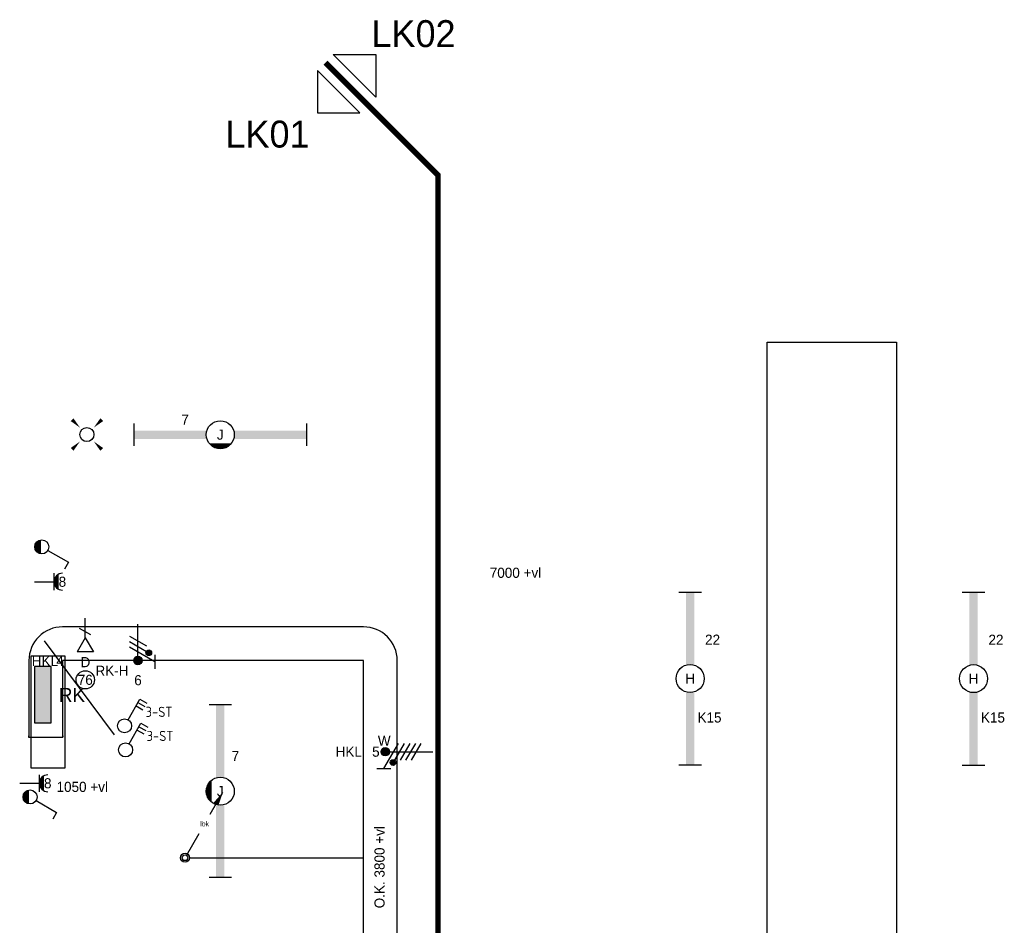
# Model space of a CAD drawing. Header units: millimetres. Extents: x -4918 to 66616, y -2793 to 36146.
# Tile 12 of 25: x 8115 to 16891, y 28074 to 36146. Entities that reach past the tile are written whole.
import ezdxf
from ezdxf.enums import TextEntityAlignment as Align

# ---------------------------------------------------------------- set-up
doc = ezdxf.new("R2010")
doc.units = ezdxf.units.MM
doc.header["$LTSCALE"] = 100
doc.linetypes.add('DIVIDE', pattern=[1.25, 0.5, -0.25, 0, -0.25, 0, -0.25])
for name, color, linetype in [('00-xref-00', 7, 'Continuous'), ('EL6112--', 3, 'Continuous'), ('EL6131--', 3, 'Continuous'), ('EL6221--', 3, 'Continuous'), ('EL6222--', 3, 'Continuous'), ('EL6311--', 3, 'Continuous'), ('EL6441--', 3, 'Continuous'), ('EM6131--', 1, 'Continuous'), ('WL561---', 4, 'Continuous')]:
    doc.layers.add(name, color=color, linetype=linetype)
doc.styles.add('BURO-018', font='BUROFONT.shx', dxfattribs={"height": 90})
doc.styles.add('BURO-025', font='BUROFONT.shx', dxfattribs={"height": 125})
doc.styles.add('STABICAD-012', font='ISOCP.SHX', dxfattribs={"height": 1.2})
doc.styles.add('STABICAD-018', font='ISOCP.SHX', dxfattribs={"height": 1.8})

# ---------------------------------------------------------------- blocks, each defined once
blk = doc.blocks.new('*U65')
at = {"color": 0, "ltscale": 10}
blk.add_arc((-150, 150, -2730), 300, 270, 0, dxfattribs=at)
at = {"layer": 'EM6131--', "color": 1, "style": 'BURO-018'}
blk.add_attdef('POSNR', text='', height=90, dxfattribs=at).set_placement((0, 0), align=Align.MIDDLE)
blk = doc.blocks.new('*U66')
at = {"color": 0, "ltscale": 10}
blk.add_arc((-150, 150, -2730), 300, 270, 0, dxfattribs=at)
at = {"layer": 'EM6131--', "color": 1, "style": 'BURO-018'}
blk.add_attdef('POSNR', text='', height=90, dxfattribs=at).set_placement((0, 0), align=Align.MIDDLE)
blk = doc.blocks.new('*U67')
at = {"color": 0, "ltscale": 10}
for p, q in [((0, 150, -2730), (2682.2, 150, -2730)), ((0, -150, -2730), (2682.2, -150, -2730))]:
    blk.add_line(p, q, dxfattribs=at)
at = {"layer": 'EM6131--', "color": 1, "style": 'BURO-018'}
blk.add_attdef('POSNR', text='', height=90, dxfattribs=at).set_placement((0, 0), align=Align.MIDDLE)
blk = doc.blocks.new('*U68')
at = {"color": 0, "ltscale": 10}
for p, q in [((0, 150, -2730), (682.9, 150, -2730)), ((0, -150, -2730), (682.9, -150, -2730))]:
    blk.add_line(p, q, dxfattribs=at)
at = {"layer": 'EM6131--', "color": 1, "style": 'BURO-018'}
blk.add_attdef('POSNR', text='', height=90, dxfattribs=at).set_placement((0, 0), align=Align.MIDDLE)
blk = doc.blocks.new('*U69')
at = {"color": 0, "ltscale": 10}
for p, q in [((-10, 152.5, -2730), (0, 152.5, -2730)), ((0, -152.5, -2730), (0, 152.5, -2730)), ((-10, -152.5, -2730), (0, -152.5, -2730))]:
    blk.add_line(p, q, dxfattribs=at)
at = {"layer": 'EM6131--', "color": 1, "style": 'BURO-018'}
blk.add_attdef('POSNR', text='', height=90, dxfattribs=at).set_placement((0, 0), align=Align.MIDDLE)
blk = doc.blocks.new('*U122')
at = {"color": 0, "ltscale": 10}
for p, q in [((0, 150, -2730), (10876, 150, -2730)), ((0, -150, -2730), (10876, -150, -2730))]:
    blk.add_line(p, q, dxfattribs=at)
at = {"layer": 'EM6131--', "color": 1, "style": 'BURO-018'}
blk.add_attdef('POSNR', text='', height=90, dxfattribs=at).set_placement((0, 0), align=Align.MIDDLE)
blk = doc.blocks.new('LDV1')
at = {"color": 0, "linetype": 'Continuous'}
for p, q in [((4.5, 7.79), (6.75, 11.69)), ((0.25, 0.43), (2.5, 4.33))]:
    blk.add_line(p, q, dxfattribs=at)
blk.add_lwpolyline([(6.75, 11.69, 0, 1, 0), (5.5, 9.53, 1, 1, 0)], format="xyseb", dxfattribs=at)
blk.add_circle((0, 0), 0.5, dxfattribs=at)
at = {"color": 0, "linetype": 'Continuous', "style": 'BURO-018'}
blk.add_attdef('LD_TEXT1', text='', height=1.8, dxfattribs=at).set_placement((3.5, 6.06), align=Align.MIDDLE)
blk = doc.blocks.new('E00152')
at = {"color": 0, "linetype": 'Continuous'}
for p, q in [((-1.44, 7), (1.44, 7)), ((0, 4.5), (-1.44, 7)), ((0, 4.5), (1.44, 7)), ((-1, 4), (1, 2.85)), ((0, 4.5), (0, 1))]:
    blk.add_line(p, q, dxfattribs=at)
at = {"color": 7, "style": 'BURO-018'}
for tag, p in [('COMMENT1', (0, 12)), ('DATACOM1', (0, 9))]:
    blk.add_attdef(tag, text='', height=1.8, dxfattribs=at).set_placement(p, align=Align.MIDDLE)
at = {"color": 0, "style": 'BURO-018'}
blk.add_attdef('TEXT1', text='', height=1.8, dxfattribs=at).set_placement((2.5, 6), align=Align.MIDDLE)
at = {"color": 0, "linetype": 'Continuous', "style": 'BURO-018', "flags": 1}
blk.add_attdef('ARTICLECODE', text='', height=1.8, dxfattribs=at).set_placement((0, 0), align=Align.MIDDLE)
blk = doc.blocks.new('E00078')
at = {"color": 0, "linetype": 'Continuous'}
for p, q in [((-3, 6.48), (-3, 8.98)), ((-3, 7.73), (1.5, 5.13)), ((0, 7.5), (0, 1)), ((1.5, 4.13), (-1.5, 5.87)), ((1.5, 3.13), (-1.5, 4.87))]:
    blk.add_line(p, q, dxfattribs=at)
at = {"color": 0, "const_width": 0.75}
blk.add_lwpolyline([(-0.38, 7.5, 1), (0.38, 7.5, 1)], format="xyb", close=True, dxfattribs=at)
at = {"color": 0, "linetype": 'Continuous', "const_width": 0.5}
blk.add_lwpolyline([(-2.18, 6.12, 1), (-1.68, 6.12, 1)], format="xyb", close=True, dxfattribs=at)
at = {"color": 0, "linetype": 'Continuous'}
for centre, radius in [((0, 7.5), 0.75), ((-1.93, 6.12), 0.5)]:
    blk.add_circle(centre, radius, dxfattribs=at)
at = {"color": 0, "linetype": 'Continuous', "style": 'BURO-018'}
for tag, p in [('PANEL', (0, 14)), ('CIRCUIT', (0, 11)), ('SUBCIRCUIT', (4.5, 11))]:
    blk.add_attdef(tag, text='', height=1.8, dxfattribs=at).set_placement(p, align=Align.MIDDLE)
at = {"color": 0, "linetype": 'Continuous', "style": 'BURO-018', "flags": 1}
for tag, p in [('POWERCODE', (13, 11)), ('ARTICLECODE', (0, 0))]:
    blk.add_attdef(tag, text='', height=1.8, dxfattribs=at).set_placement(p, align=Align.MIDDLE)
blk = doc.blocks.new('E00411')
at = {"color": 0, "linetype": 'Continuous'}
blk.add_circle((0, 0), 1.25, dxfattribs=at)
for points in [[(-2.89, 2.4), (-2.4, 2.89), (-1.24, 1.24)], [(2.4, 2.89), (2.89, 2.4), (1.24, 1.24)], [(-2.4, -2.89), (-2.89, -2.4), (-1.24, -1.24)], [(2.89, -2.4), (2.4, -2.89), (1.24, -1.24)]]:
    blk.add_solid(points, dxfattribs=at)
at = {"color": 0, "linetype": 'Continuous', "style": 'BURO-018'}
blk.add_attdef('SWITCHCODE', text='', height=1.8, dxfattribs=at).set_placement((0, 4.64), align=Align.MIDDLE)
at = {"color": 0, "linetype": 'Continuous', "style": 'BURO-018', "flags": 1}
blk.add_attdef('ARTICLECODE', text='', height=1.8, dxfattribs=at).set_placement((0, 0), align=Align.MIDDLE)
blk = doc.blocks.new('1116A4C')
at = {"color": 0, "linetype": 'Continuous'}
for p, q in [((-5, 4), (-5, 1)), ((5, 4), (-5, 4)), ((5, 1), (5, 4)), ((-5, 1), (5, 1))]:
    blk.add_line(p, q, dxfattribs=at)
blk.add_solid([(-5, 4), (-5, 1), (5, 4), (5, 1)], dxfattribs=at)
at = {"color": 0, "linetype": 'Continuous', "style": 'BURO-018'}
for tag, p in [('PANEL', (0, 15)), ('CIRCUIT', (0, 9)), ('SUBCIRCUIT', (4.5, 9)), ('PANELNAME', (0, 6))]:
    blk.add_attdef(tag, text='', height=1.8, dxfattribs=at).set_placement(p, align=Align.MIDDLE)
at = {"color": 0, "linetype": 'Continuous', "style": 'BURO-018', "flags": 1}
blk.add_attdef('ARTICLECODE', text='', height=1.8, dxfattribs=at).set_placement((0, 0), align=Align.MIDDLE)
at = {"layer": '00-xref-00', "color": 1, "style": 'STABICAD-012'}
blk.add_attdef('CASCADINGPANEL', text='', height=90, rotation=270, dxfattribs=at).set_placement((171.56, 611.6), align=Align.MIDDLE_CENTER)
blk = doc.blocks.new('E00082')
at = {"color": 0, "linetype": 'Continuous'}
for p, q in [((-3, 10.98), (-3, 8.48)), ((-3, 9.73), (1.5, 7.13)), ((0, 9.5), (0, 1)), ((1.5, 6.13), (-1.5, 7.87)), ((1.5, 5.13), (-1.5, 6.87)), ((1.5, 4.13), (-1.5, 5.87)), ((1.5, 3.13), (-1.5, 4.87))]:
    blk.add_line(p, q, dxfattribs=at)
at = {"color": 0, "const_width": 0.75}
blk.add_lwpolyline([(-0.38, 9.5, 1), (0.38, 9.5, 1)], format="xyb", close=True, dxfattribs=at)
at = {"color": 0, "linetype": 'Continuous', "const_width": 0.5}
blk.add_lwpolyline([(-1.68, 8.12, 1), (-2.18, 8.12, 1)], format="xyb", close=True, dxfattribs=at)
at = {"color": 0, "linetype": 'Continuous'}
for centre, radius in [((0, 9.5), 0.75), ((-1.93, 8.12), 0.5)]:
    blk.add_circle(centre, radius, dxfattribs=at)
at = {"color": 0, "linetype": 'Continuous', "style": 'BURO-018'}
for tag, p in [('PANEL', (0, 16)), ('CIRCUIT', (0, 13)), ('SUBCIRCUIT', (4.5, 13))]:
    blk.add_attdef(tag, text='', height=1.8, dxfattribs=at).set_placement(p, align=Align.MIDDLE)
at = {"color": 0, "linetype": 'Continuous', "style": 'BURO-018', "flags": 1}
for tag, p in [('POWERCODE', (13, 13)), ('ARTICLECODE', (0, 0))]:
    blk.add_attdef(tag, text='', height=1.8, dxfattribs=at).set_placement(p, align=Align.MIDDLE)
blk = doc.blocks.new('111304WD')
at = {"color": 0, "linetype": 'Continuous'}
for p, q in [((-1.5, 4.5), (1.5, 4.5)), ((1.3, 5.25), (-1.3, 5.25)), ((1.16, 5.05), (-1.16, 5.05)), ((0.96, 4.85), (-0.96, 4.85)), ((0.65, 4.65), (-0.65, 4.65)), ((0, 1), (0, 4.5))]:
    blk.add_line(p, q, dxfattribs=at)
blk.add_arc((0, 6), 1.5, 180, 0, dxfattribs=at)
at = {"color": 0, "linetype": 'Continuous', "style": 'BURO-018'}
for tag, p in [('PANEL', (0, 11.5)), ('CIRCUIT', (0, 8.5)), ('SUBCIRCUIT', (4.5, 8.5))]:
    blk.add_attdef(tag, text='', height=1.8, dxfattribs=at).set_placement(p, align=Align.MIDDLE)
at = {"color": 0, "linetype": 'Continuous', "style": 'BURO-018', "flags": 1}
for tag, p in [('POWERCODE', (13, 8.5)), ('ARTICLECODE', (0, 0))]:
    blk.add_attdef(tag, text='', height=1.8, dxfattribs=at).set_placement(p, align=Align.MIDDLE)
blk = doc.blocks.new('*U200')
at = {"color": 0}
for p, q in [((-15.4, 2), (-15.4, -2)), ((15.4, 2), (15.4, -2))]:
    blk.add_line(p, q, dxfattribs=at)
at = {"color": 0, "linetype": 'Continuous'}
blk.add_circle((0, 0), 2.5, dxfattribs=at)
at = {"color": 0}
for points in [[(-2.5, 0.75), (-15.4, 0.75), (-2.5, -0.75), (-15.4, -0.75)], [(2.5, 0.75), (15.4, 0.75), (2.5, -0.75), (15.4, -0.75)]]:
    blk.add_solid(points, dxfattribs=at)
at = {"color": 0, "linetype": 'Continuous', "style": 'BURO-018'}
for tag, p in [('PANEL', (0, 8)), ('CIRCUIT', (0, 5)), ('SUBCIRCUIT', (4.5, 5)), ('LIGHTFIXTURECODE', (0, 0)), ('SWITCHCODE', (4.5, -3))]:
    blk.add_attdef(tag, text='', height=1.8, dxfattribs=at).set_placement(p, align=Align.MIDDLE)
blk = doc.blocks.new('*U201')
at = {"color": 0}
for p, q in [((-15.4, 2), (-15.4, -2)), ((15.4, 2), (15.4, -2))]:
    blk.add_line(p, q, dxfattribs=at)
at = {"color": 0, "linetype": 'Continuous'}
blk.add_circle((0, 0), 2.5, dxfattribs=at)
at = {"color": 0}
for points in [[(-2.5, 0.75), (-15.4, 0.75), (-2.5, -0.75), (-15.4, -0.75)], [(2.5, 0.75), (15.4, 0.75), (2.5, -0.75), (15.4, -0.75)]]:
    blk.add_solid(points, dxfattribs=at)
at = {"color": 0, "linetype": 'Continuous', "style": 'BURO-018'}
for tag, p in [('PANEL', (0, 8)), ('CIRCUIT', (0, 5)), ('SUBCIRCUIT', (4.5, 5)), ('LIGHTFIXTURECODE', (0, 0)), ('SWITCHCODE', (4.5, -3))]:
    blk.add_attdef(tag, text='', height=1.8, dxfattribs=at).set_placement(p, align=Align.MIDDLE)
blk = doc.blocks.new('1115B6WD')
at = {"color": 0, "linetype": 'Continuous'}
for p, q in [((1.88, -1.65), (-1.88, -1.65)), ((1.68, -1.85), (-1.68, -1.85)), ((1.43, -2.05), (-1.43, -2.05)), ((1.09, -2.25), (-1.09, -2.25)), ((0.5, -2.45), (-0.5, -2.45))]:
    blk.add_line(p, q, dxfattribs=at)
blk = doc.blocks.new('*U202')
at = {"color": 0}
for p, q in [((-15.4, 2), (-15.4, -2)), ((15.4, 2), (15.4, -2))]:
    blk.add_line(p, q, dxfattribs=at)
at = {"color": 0, "linetype": 'Continuous'}
blk.add_circle((0, 0), 2.5, dxfattribs=at)
at = {"color": 0}
for points in [[(-2.5, 0.75), (-15.4, 0.75), (-2.5, -0.75), (-15.4, -0.75)], [(2.5, 0.75), (15.4, 0.75), (2.5, -0.75), (15.4, -0.75)]]:
    blk.add_solid(points, dxfattribs=at)
at = {"color": 0, "zscale": 100}
blk.add_blockref('1115B6WD', (0, 0), dxfattribs=at)
at = {"color": 0, "linetype": 'Continuous', "style": 'BURO-018'}
for tag, p in [('PANEL', (0, 8)), ('CIRCUIT', (0, 5)), ('SUBCIRCUIT', (4.5, 5)), ('LIGHTFIXTURECODE', (0, 0)), ('SWITCHCODE', (4.5, -3))]:
    blk.add_attdef(tag, text='', height=1.8, dxfattribs=at).set_placement(p, align=Align.MIDDLE)
blk = doc.blocks.new('*U204')
at = {"color": 0}
for p, q in [((-15.4, 2), (-15.4, -2)), ((15.4, 2), (15.4, -2))]:
    blk.add_line(p, q, dxfattribs=at)
at = {"color": 0, "linetype": 'Continuous'}
blk.add_circle((0, 0), 2.5, dxfattribs=at)
at = {"color": 0}
for points in [[(-2.5, 0.75), (-15.4, 0.75), (-2.5, -0.75), (-15.4, -0.75)], [(2.5, 0.75), (15.4, 0.75), (2.5, -0.75), (15.4, -0.75)]]:
    blk.add_solid(points, dxfattribs=at)
at = {"color": 0, "zscale": 100}
blk.add_blockref('1115B6WD', (0, 0), dxfattribs=at)
at = {"color": 0, "linetype": 'Continuous', "style": 'BURO-018'}
for tag, p in [('PANEL', (0, 8)), ('CIRCUIT', (0, 5)), ('SUBCIRCUIT', (4.5, 5)), ('LIGHTFIXTURECODE', (0, 0)), ('SWITCHCODE', (4.5, -3))]:
    blk.add_attdef(tag, text='', height=1.8, dxfattribs=at).set_placement(p, align=Align.MIDDLE)
blk = doc.blocks.new('1114A1WD')
at = {"color": 0, "linetype": 'Continuous'}
for p, q in [((1.22, 2), (-1.22, 2)), ((1.17, 1.8), (-1.17, 1.8)), ((1.07, 1.6), (-1.07, 1.6)), ((0.92, 1.4), (-0.92, 1.4)), ((0.68, 1.2), (-0.68, 1.2))]:
    blk.add_line(p, q, dxfattribs=at)
blk = doc.blocks.new('*U243')
at = {"color": 0, "linetype": 'Continuous'}
for p, q in [((0.62, 3.33), (2.74, 7)), ((2.74, 7), (3.95, 6.3))]:
    blk.add_line(p, q, dxfattribs=at)
blk.add_circle((0, 2.25), 1.25, dxfattribs=at)
at = {"color": 0, "zscale": 100}
blk.add_blockref('1114A1WD', (0, 0), dxfattribs=at)
at = {"color": 0, "linetype": 'Continuous', "style": 'BURO-018'}
blk.add_attdef('SWITCHCODE', text='', height=1.8, dxfattribs=at).set_placement((3.36, 9), align=Align.MIDDLE)
at = {"color": 0, "linetype": 'Continuous', "style": 'BURO-018', "flags": 1}
blk.add_attdef('ARTICLECODE', text='', height=1.8, dxfattribs=at).set_placement((0, 0), align=Align.MIDDLE)
blk = doc.blocks.new('*U244')
at = {"color": 0, "linetype": 'Continuous'}
for p, q in [((0.62, 3.33), (2.74, 7)), ((2.74, 7), (3.95, 6.3))]:
    blk.add_line(p, q, dxfattribs=at)
blk.add_circle((0, 2.25), 1.25, dxfattribs=at)
at = {"color": 0, "zscale": 100}
blk.add_blockref('1114A1WD', (0, 0), dxfattribs=at)
at = {"color": 0, "linetype": 'Continuous', "style": 'BURO-018'}
blk.add_attdef('SWITCHCODE', text='', height=1.8, dxfattribs=at).set_placement((3.36, 9), align=Align.MIDDLE)
at = {"color": 0, "linetype": 'Continuous', "style": 'BURO-018', "flags": 1}
blk.add_attdef('ARTICLECODE', text='', height=1.8, dxfattribs=at).set_placement((0, 0), align=Align.MIDDLE)
blk = doc.blocks.new('1114A3')
at = {"color": 0, "linetype": 'Continuous'}
for p, q in [((0.62, 3.33), (2.74, 7)), ((2.04, 5.79), (3.25, 5.09)), ((2.39, 6.39), (3.6, 5.69)), ((2.74, 7), (3.95, 6.3))]:
    blk.add_line(p, q, dxfattribs=at)
blk.add_circle((0, 2.25), 1.25, dxfattribs=at)
at = {"color": 0, "linetype": 'Continuous', "style": 'BURO-018'}
blk.add_attdef('SWITCHCODE', text='', height=1.8, dxfattribs=at).set_placement((3.36, 9), align=Align.MIDDLE)
at = {"color": 0, "linetype": 'Continuous', "style": 'BURO-018', "flags": 1}
blk.add_attdef('ARTICLECODE', text='', height=1.8, dxfattribs=at).set_placement((0, 0), align=Align.MIDDLE)

msp = doc.modelspace()

# ---------------------------------------------------------------- linework, layer by layer
at = {"layer": 'EL6112--', "color": 30}
for p, q in [((8218.1, 29475.4), (8218.1, 30475.4)), ((8218.1, 30475.4), (8518.1, 30475.4)), ((8518.1, 30475.4), (8518.1, 29475.4)), ((8518.1, 29475.4), (8218.1, 29475.4))]:
    msp.add_line(p, q, dxfattribs=at)
at = {"layer": 'EL6222--', "color": 1}
msp.add_line((9628.6, 28675.9), (11179.7, 28675.9), dxfattribs=at)
msp.add_circle((9588.6, 28675.9), 40, dxfattribs=at)
at = {"layer": 'EL6311--', "color": 7, "lineweight": 30}
for points in [[(11288.4, 35456.7), (10909.4, 35835.8), (11288.4, 35835.8), (11288.4, 35456.7)], [(11147, 35315.3), (10768, 35694.3), (10768, 35315.3), (11147, 35315.3)]]:
    msp.add_lwpolyline(points, dxfattribs=at)
at = {"layer": 'EL6311--', "color": 160, "linetype": 'DIVIDE', "lineweight": 100, "ltscale": 25}
msp.add_lwpolyline([(11843.3, 34760.5, 50, 50, 0), (10840.4, 35763.3, 50, 50, 0), (11843.3, 34760.5, 50, 50, 0), (11843.3, 19660.1, 50, 50, 0), (11998.3, 19660.1, 50, 50, 0), (11998.3, 11985, 50, 50, 0), (16468.3, 11985, 50, 50, 0), (16468.3, 10547.3, 50, 50, 0), (12879.8, 10547.3, 50, 50, 0), (12879.8, 7563.4, 50, 50, 0), (11686.7, 7563.4, 50, 50, 0), (11686.7, -1230.2, 50, 50, 0), (10508.6, -2408.3, 50, 50, 0)], format="xyseb", dxfattribs=at)
at = {"layer": 'EL6311--', "linetype": 'Continuous'}
msp.add_lwpolyline([(8960, 29772.9), (8337.4, 30609.5)], dxfattribs=at)
at = {"layer": 'EL6441--', "color": 7}
msp.add_circle((8699.6, 30262.3), 81.3, dxfattribs=at)
at = {"layer": 'WL561---', "color": 252}
msp.add_lwpolyline([(15928.3, 33271.5), (15928.3, 20271.5), (14778.3, 20271.5), (14778.3, 33271.5)], close=True, dxfattribs=at)

# ---------------------------------------------------------------- block references
at = {"layer": 'EL6112--', "color": 30, "linetype": 'Continuous'}
ref = msp.add_blockref('1116A4C', (8445.7, 30130.1), dxfattribs=dict(at, xscale=50.00000000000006, yscale=50.00000000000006, zscale=50.00000000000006, rotation=90.00000000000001))
ref.add_attrib('CIRCUIT', '4', dxfattribs={"layer": '0', "color": 1, "linetype": 'Continuous', "height": 90, "style": 'BURO-018'}).set_placement((8475.4, 30429.9), align=Align.MIDDLE)
ref.add_attrib('PANEL', 'HKL', dxfattribs={"layer": '0', "color": 1, "linetype": 'Continuous', "height": 90, "style": 'BURO-018'}).set_placement((8339.7, 30430.3), align=Align.MIDDLE)
ref.add_attrib('PANELNAME', 'RK', dxfattribs={"layer": '0', "color": 1, "linetype": 'Continuous', "height": 125, "style": 'BURO-025'}).set_placement((8581.1, 30127.5), align=Align.MIDDLE)
at = {"layer": 'EL6131--', "color": 7}
for name, p, rotation in [('*U66', (8347.5, 30584.4, 2730), 180), ('*U67', (11179.7, 30584.4, 2730), 180), ('*U65', (11329.7, 30584.4, 2730), 90), ('*U68', (8347.5, 30434.4, 2730), 270), ('*U122', (11329.7, 19558.4, 2730), 90), ('*U69', (8347.5, 29751.5, 2730), 270)]:
    msp.add_blockref(name, p, dxfattribs=dict(at, rotation=rotation))
at = {"layer": 'EL6221--', "color": 200, "linetype": 'Continuous'}
ref = msp.add_blockref('E00082', (11848.3, 29621), dxfattribs=dict(at, xscale=50.00000000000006, yscale=50.00000000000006, zscale=50.00000000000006, rotation=90.00000000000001))
ref.add_attrib('CIRCUIT', '5', dxfattribs={"layer": '0', "color": 1, "linetype": 'Continuous', "height": 90, "style": 'BURO-018'}).set_placement((11289.7, 29621), align=Align.MIDDLE)
ref.add_attrib('PANEL', 'HKL', dxfattribs={"layer": '0', "color": 1, "linetype": 'Continuous', "height": 90, "style": 'BURO-018'}).set_placement((11048.3, 29621), align=Align.MIDDLE)
ref.add_attrib('POWERCODE', 'W', dxfattribs={"layer": '0', "color": 1, "linetype": 'Continuous', "height": 90, "style": 'BURO-018'}).set_placement((11364.2, 29718.8), align=Align.MIDDLE)
at = {"layer": 'EL6222--', "color": 4, "linetype": 'Continuous'}
ref = msp.add_blockref('111304WD', (8195.9, 31136.5), dxfattribs=dict(at, xscale=50, yscale=50, zscale=50, rotation=270))
ref.add_attrib('CIRCUIT', '8', dxfattribs={"layer": '0', "color": 1, "linetype": 'Continuous', "height": 90, "style": 'BURO-018'}).set_placement((8495.9, 31136.5), align=Align.MIDDLE)
at = {"layer": 'EL6222--', "color": 30, "linetype": 'Continuous'}
ref = msp.add_blockref('E00078', (9169.3, 30809), dxfattribs=dict(at, xscale=50, yscale=50, zscale=50, rotation=180))
ref.add_attrib('CIRCUIT', '6', dxfattribs={"layer": '0', "color": 1, "linetype": 'Continuous', "height": 90, "style": 'BURO-018'}).set_placement((9169.3, 30259), align=Align.MIDDLE)
ref.add_attrib('POWERCODE', 'RK-H', dxfattribs={"layer": '0', "color": 1, "linetype": 'Continuous', "height": 90, "style": 'BURO-018'}).set_placement((8937.7, 30343.2), align=Align.MIDDLE)
at = {"layer": 'EL6222--', "color": 4, "linetype": 'Continuous'}
ref = msp.add_blockref('111304WD', (8065.2, 29340.1), dxfattribs=dict(at, xscale=50, yscale=50, zscale=50, rotation=270))
ref.add_attrib('CIRCUIT', '8', dxfattribs={"layer": '0', "color": 1, "linetype": 'Continuous', "height": 90, "style": 'BURO-018'}).set_placement((8365.2, 29340.1), align=Align.MIDDLE)
at = {"layer": 'EL6222--', "color": 1}
ref = msp.add_blockref('LDV1', (9588.6, 28675.9), dxfattribs=dict(at, xscale=50, yscale=50, zscale=50))
ref.add_attrib('LD_TEXT1', 'lbk', dxfattribs={"layer": '0', "color": 1, "linetype": 'Continuous', "height": 45, "style": 'BURO-018'}).set_placement((9763.6, 28979), align=Align.MIDDLE)
at = {"layer": 'EL6311--', "color": 4, "linetype": 'Continuous', "xscale": 50, "yscale": 50, "zscale": 50}
msp.add_blockref('E00411', (8714.1, 32448.3), dxfattribs=at)
at = {"layer": 'EL6311--', "color": 4, "linetype": 'Continuous'}
ref = msp.add_blockref('*U202', (9902.8, 32446.5), dxfattribs=dict(at, xscale=50, yscale=50, zscale=50))
ref.add_attrib('CIRCUIT', '7', dxfattribs={"layer": '0', "color": 1, "linetype": 'Continuous', "height": 90, "style": 'BURO-018'}).set_placement((9589.7, 32581.5), align=Align.MIDDLE)
ref.add_attrib('LIGHTFIXTURECODE', 'J', dxfattribs={"layer": '0', "color": 1, "linetype": 'Continuous', "height": 90, "style": 'BURO-018'}).set_placement((9902.8, 32446.5), align=Align.MIDDLE)
at = {"layer": 'EL6311--', "color": 4, "linetype": 'Continuous', "xscale": 50, "yscale": 50, "zscale": 50, "rotation": 270}
for name, p in [('*U244', (8199.6, 31447)), ('*U243', (8094.7, 29218))]:
    msp.add_blockref(name, p, dxfattribs=at)
at = {"layer": 'EL6311--', "linetype": 'Continuous'}
ref = msp.add_blockref('*U201', (14090.4, 30273.2), dxfattribs=dict(at, xscale=50.00000000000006, yscale=50.00000000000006, zscale=50.00000000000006, rotation=90.00000000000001))
ref.add_attrib('CIRCUIT', '22', dxfattribs={"layer": '0', "color": 1, "linetype": 'Continuous', "height": 90, "style": 'BURO-018'}).set_placement((14290.3, 30620.7), align=Align.MIDDLE)
ref.add_attrib('LIGHTFIXTURECODE', 'H', dxfattribs={"layer": '0', "color": 1, "linetype": 'Continuous', "height": 90, "style": 'BURO-018'}).set_placement((14090.4, 30273.2), align=Align.MIDDLE)
ref.add_attrib('SWITCHCODE', 'K15', dxfattribs={"layer": '0', "color": 1, "linetype": 'Continuous', "height": 90, "style": 'BURO-018'}).set_placement((14263.3, 29926), align=Align.MIDDLE)
ref = msp.add_blockref('*U200', (16616.3, 30272.7), dxfattribs=dict(at, xscale=50.00000000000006, yscale=50.00000000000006, zscale=50.00000000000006, rotation=90.00000000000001))
ref.add_attrib('CIRCUIT', '22', dxfattribs={"layer": '0', "color": 1, "linetype": 'Continuous', "height": 90, "style": 'BURO-018'}).set_placement((16816.3, 30620.2), align=Align.MIDDLE)
ref.add_attrib('LIGHTFIXTURECODE', 'H', dxfattribs={"layer": '0', "color": 1, "linetype": 'Continuous', "height": 90, "style": 'BURO-018'}).set_placement((16616.3, 30272.7), align=Align.MIDDLE)
ref.add_attrib('SWITCHCODE', 'K15', dxfattribs={"layer": '0', "color": 1, "linetype": 'Continuous', "height": 90, "style": 'BURO-018'}).set_placement((16789.2, 29925.5), align=Align.MIDDLE)
ref = msp.add_blockref('1114A3', (9050.1, 29739.4), dxfattribs=dict(at, xscale=50, yscale=50, zscale=50))
ref.add_attrib('SWITCHCODE', '3-ST', dxfattribs={"layer": '0', "color": 1, "linetype": 'Continuous', "height": 90, "style": 'STABICAD-018'}).set_placement((9357.4, 29976.8), align=Align.MIDDLE)
at = {"layer": 'EL6311--', "color": 4, "linetype": 'Continuous'}
ref = msp.add_blockref('*U204', (9902.8, 29269.2), dxfattribs=dict(at, xscale=50, yscale=50, zscale=50, rotation=270))
ref.add_attrib('CIRCUIT', '7', dxfattribs={"layer": '0', "color": 1, "linetype": 'Continuous', "height": 90, "style": 'BURO-018'}).set_placement((10037.8, 29582.4), align=Align.MIDDLE)
ref.add_attrib('LIGHTFIXTURECODE', 'J', dxfattribs={"layer": '0', "color": 1, "linetype": 'Continuous', "height": 90, "style": 'BURO-018'}).set_placement((9902.8, 29269.2), align=Align.MIDDLE)
at = {"layer": 'EL6311--', "linetype": 'Continuous'}
ref = msp.add_blockref('1114A3', (9058.8, 29525), dxfattribs=dict(at, xscale=50, yscale=50, zscale=50))
ref.add_attrib('SWITCHCODE', '3-ST', dxfattribs={"layer": '0', "color": 1, "linetype": 'Continuous', "height": 90, "style": 'STABICAD-018'}).set_placement((9366.1, 29762.3), align=Align.MIDDLE)
at = {"layer": 'EL6441--', "color": 7, "linetype": 'Continuous'}
ref = msp.add_blockref('E00152', (8699.6, 30862.3), dxfattribs=dict(at, xscale=50, yscale=50, zscale=50, rotation=180))
ref.add_attrib('COMMENT1', '76', dxfattribs={"layer": '0', "color": 1, "linetype": 'Continuous', "height": 90, "style": 'BURO-018'}).set_placement((8699.6, 30262.3), align=Align.MIDDLE)
ref.add_attrib('TEXT1', 'D', dxfattribs={"layer": '0', "color": 1, "linetype": 'Continuous', "height": 90, "style": 'BURO-018'}).set_placement((8701, 30419.8), align=Align.MIDDLE)

# ---------------------------------------------------------------- texts
at = {"layer": 'EL6131--', "color": 7, "style": 'BURO-018'}
msp.add_text('O.K. 3800 +vl', height=90, rotation=90, dxfattribs=at).set_placement((11367.1, 28225.8))
at = {"layer": 'EL6222--', "color": 3, "style": 'BURO-018'}
msp.add_text('7000 +vl', height=90, dxfattribs=at).set_placement((12304.7, 31171.2))
at = {"layer": 'EL6222--', "color": 242, "style": 'BURO-018'}
msp.add_text('1050 +vl', height=90, dxfattribs=at).set_placement((8443.6, 29263.1))
at = {"layer": 'EL6311--', "color": 7, "lineweight": 30, "char_height": 240, "attachment_point": 3, "style": 'BURO-018'}
for s, insert in [('LK02', (12000.1, 36141.6)), ('LK01', (10698.7, 35246))]:
    msp.add_mtext_dynamic_manual_height_columns(s, width=1208.327, gutter_width=450, heights=[0], dxfattribs=dict(at, insert=insert))

doc.saveas('drawing.dxf')
